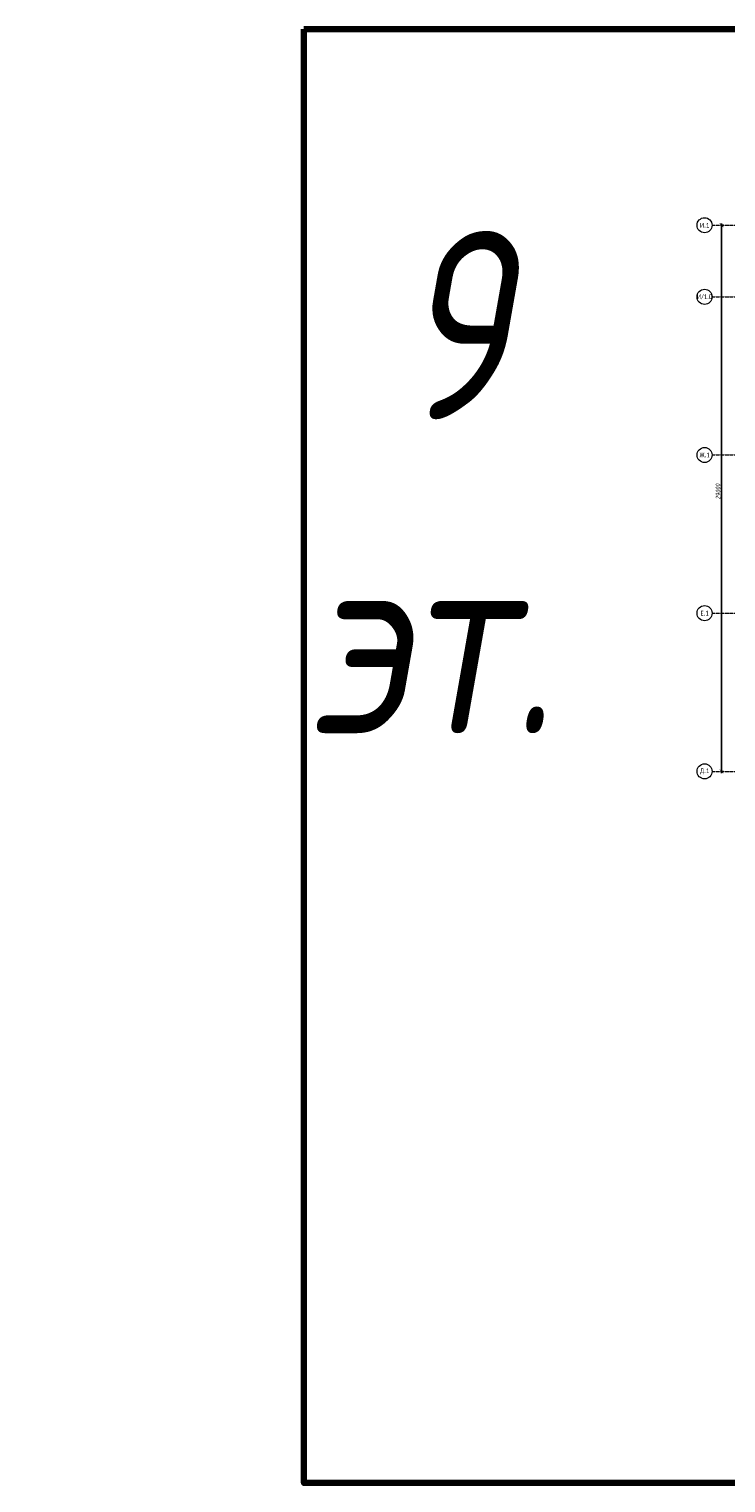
# Model space of a CAD drawing. Header units: millimetres. Extents: x -26894274 to 19789193, y -86687 to 22351.
# Tile 1 of 256: x -20256 to 16736, y -86687 to -9481. Entities that reach past the tile are written whole.
import ezdxf

# ---------------------------------------------------------------- set-up
doc = ezdxf.new("R2010")
doc.units = ezdxf.units.MM
doc.linetypes.add('-D1d1-15x02', pattern=[19, 15, -2, 0, -2])
doc.layers.get('Defpoints').update_dxf_attribs({"color": 31})
doc.layers.add('nadpisi_v_tablice', color=7, linetype='Continuous', lineweight=9)
doc.layers.add('Оси', color=7, linetype='Continuous', lineweight=5)
doc.styles.add('Calibri Light', font='Calibri light.ttf', dxfattribs={"width": 0.75, "height": 250})
doc.styles.add('fl_iso paper', font='isocpeur.ttf', dxfattribs={"width": 0.8, "oblique": 10})
doc.dimstyles.new('In tre 1_100', dxfattribs={"dimscale": 100, "dimtxt": 2.5, "dimasz": 2, "dimexe": 1, "dimexo": 0.7, "dimgap": 0.6, "dimtad": 1, "dimdec": 0, "dimrnd": 5, "dimzin": 0, "dimdsep": 46, "dimtxsty": 'fl_iso paper', "dimblk": 'ARCHTICK', "dimcen": 0, "dimdle": 1, "dimadec": 0, "dimazin": 0, "dimtfac": 1, "dimtdec": 0, "dimtofl": 0, "dimtmove": 1, "dimatfit": 3, "dimldrblk": 'DOT', "dimfxl": 40, "dimtfillclr": 256, "dimtolj": 1, "dimtzin": 0, "dimarcsym": 1})

# ---------------------------------------------------------------- blocks, each defined once
blk = doc.blocks.new('Ось сетки - 8D-802830-30_AS_m_L05_ 07_ 09')
at = {"layer": 'Оси'}
blk.add_circle((0, 0), 4, dxfattribs=at)
blk = doc.blocks.new('_ArchTick')
at = {"color": 0, "linetype": 'ByBlock', "lineweight": 9, "const_width": 0.15}
blk.add_lwpolyline([(-0.5, -0.5), (0.5, 0.5)], dxfattribs=at)
blk = doc.blocks.new('*D282')
at = {"layer": 'Defpoints', "color": 0, "transparency": 16777216}
for p in [(16397, -19899), (16503, -19899), (16397, -48899)]:
    blk.add_point(p, dxfattribs=at)
at = {"layer": 'Оси', "color": 0, "lineweight": -2, "transparency": 16777216}
for p, q in [((16467, -19899), (16603, -19899)), ((16503, -48999), (16503, -19799)), ((16467, -48899), (16603, -48899))]:
    blk.add_line(p, q, dxfattribs=at)
at = {"layer": 'Оси', "color": 0, "lineweight": -2, "transparency": 16777216, "xscale": 200, "yscale": 200, "zscale": 200}
for p, rotation in [((16503, -19899), 90), ((16503, -48899), 270)]:
    blk.add_blockref('_ArchTick', p, dxfattribs=dict(at, rotation=rotation))
at = {"layer": 'Оси', "color": 0, "transparency": 16777216, "insert": (16318, -34042), "char_height": 250, "attachment_point": 5, "rotation": 90, "style": 'fl_iso paper'}
blk.add_mtext('\\A1;29000', dxfattribs=at)
blk = doc.blocks.new('_DOT')
at = {"color": 0, "linetype": 'ByBlock'}
blk.add_line((-0.5, 0), (-1, 0), dxfattribs=at)
at = {"color": 0, "linetype": 'ByBlock', "const_width": 0.5}
blk.add_lwpolyline([(-0.25, 0, 1), (0.25, 0, 1)], format="xyb", close=True, dxfattribs=at)

msp = doc.modelspace()

# ---------------------------------------------------------------- linework, layer by layer
at = {"layer": 'Defpoints', "color": 1, "lineweight": 100}
msp.add_lwpolyline([(-5667.5, -9481.1), (107095, -9481.1), (107095, -86686.6), (-5667.5, -86686.6)], close=True, dxfattribs=at)
at = {"layer": 'Оси', "linetype": '-D1d1-15x02'}
for p, q in [((16003.3, -19899.4), (74746.1, -19899.4)), ((16003.3, -23699.4), (74746.1, -23699.4)), ((16003.3, -32099.4), (74746.1, -32099.4)), ((16003.3, -40499.4), (74746.1, -40499.4)), ((16003.3, -48899.4), (74746.1, -48899.4))]:
    msp.add_line(p, q, dxfattribs=at)

# ---------------------------------------------------------------- block references
at = {"layer": 'Оси', "xscale": 99.99999999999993, "yscale": 99.99999999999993, "zscale": 99.99999999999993, "rotation": 269.9999999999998}
for p in [(15603.3, -19899.4), (15603.3, -23699.4), (15603.3, -32099.4), (15603.3, -40499.4), (15603.3, -48899.4)]:
    msp.add_blockref('Ось сетки - 8D-802830-30_AS_m_L05_ 07_ 09', p, dxfattribs=at)

# ---------------------------------------------------------------- texts
at = {"layer": 'nadpisi_v_tablice', "lineweight": 18, "insert": (-2642.1, -20201.7), "char_height": 10000, "width": 9720.362, "attachment_point": 1, "style": 'fl_iso paper'}
msp.add_mtext('\\pi1978.5;{\\C1;9 \\P\\pi-2689.2;эт.}', dxfattribs=at)
at = {"layer": 'Оси', "char_height": 250, "width": 869.831, "attachment_point": 5, "style": 'Calibri Light'}
for s, insert in [('И.1', (15603.3, -19899.4)), ('И/1.0', (15603.3, -23699.4)), ('Ж.1', (15603.3, -32099.4)), ('Е.1', (15603.3, -40499.4)), ('Д.1', (15603.3, -48899.4))]:
    msp.add_mtext(s, dxfattribs=dict(at, insert=insert))

# ---------------------------------------------------------------- dimensions: what is measured, and where the dimension line sits
at = {"layer": 'Оси'}
dim = msp.add_linear_dim(base=(16503.3, -19899.4), p1=(16397.2, -48899.4), p2=(16397.2, -19899.4), angle=90, dimstyle='In tre 1_100', dxfattribs=at)
dim.commit()
dim.dimension.update_dxf_attribs({"geometry": '*D282', "text_midpoint": (16503.3, -34041.9), "dimtype": 160})

doc.saveas('drawing.dxf')
